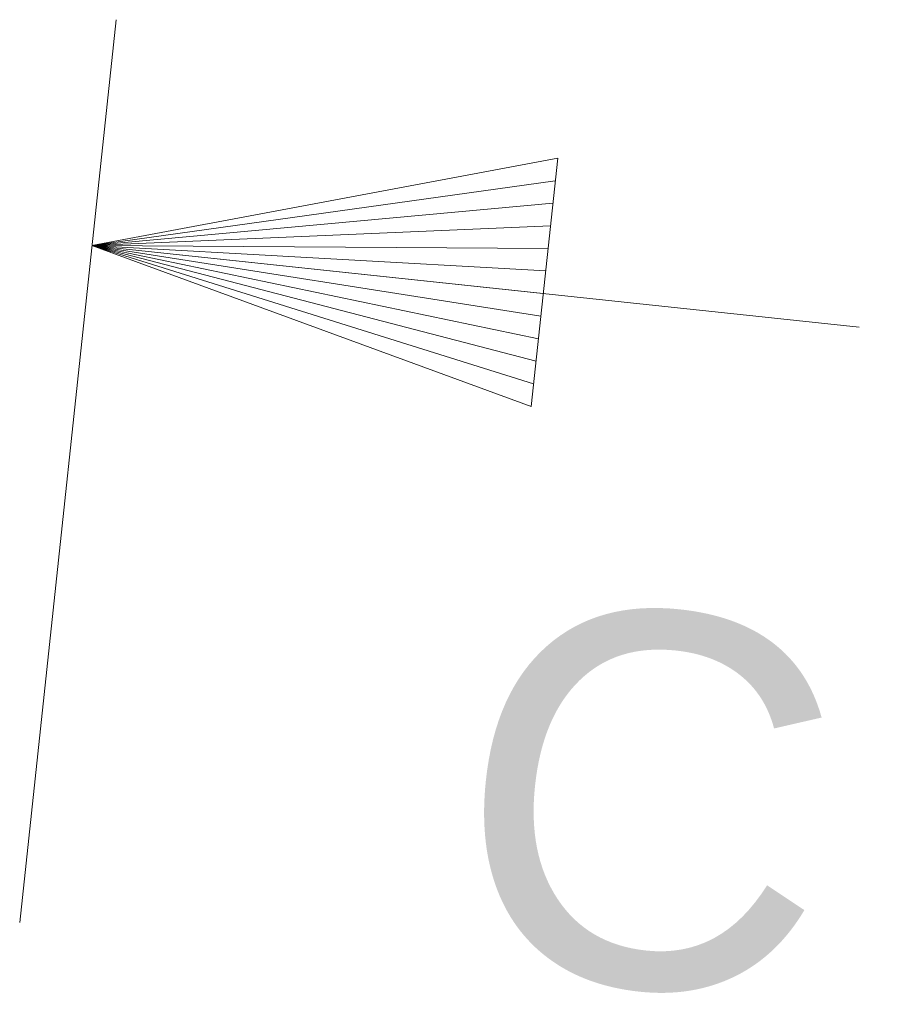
# Model space of a CAD drawing. Header units: millimetres. Extents: x 3515 to 4528, y 13642 to 14292.
# Tile 35 of 96: x 3747 to 3754, y 14203 to 14211. Entities that reach past the tile are written whole.
import ezdxf

# ---------------------------------------------------------------- set-up
doc = ezdxf.new("R2010")
doc.units = ezdxf.units.MM
doc.header["$LTSCALE"] = 10
doc.layers.add('PS_DIM', color=4, linetype='Continuous', lineweight=13)
doc.layers.add('PS_TEXT', color=3, linetype='Continuous', lineweight=18)
doc.styles.add('ARIAL', font='arial.ttf')
doc.styles.add('ROMANS', font='romans.shx', dxfattribs={"width": 0.8})

# ---------------------------------------------------------------- blocks, each defined once
blk = doc.blocks.new('Znacznik')
at = {"layer": 'PS_TEXT'}
for p, q in [((4454.2746, 7141.2549), (4454.2746, 7149.3549)), ((4454.2746, 7147.3299), (4450.2246, 7148.5449)), ((4450.2246, 7148.5449), (4450.2246, 7146.3174)), ((4454.2746, 7147.3299), (4450.2246, 7148.3424)), ((4454.2746, 7147.3299), (4450.2246, 7148.1399)), ((4454.2746, 7147.3299), (4450.2246, 7147.9374)), ((4454.2746, 7147.3299), (4450.2246, 7147.7349)), ((4454.2746, 7147.3299), (4450.2246, 7147.5324)), ((4454.2746, 7147.3299), (4447.3896, 7147.3299)), ((4454.2746, 7147.3299), (4450.2246, 7146.3174)), ((4454.2746, 7147.3299), (4450.2246, 7146.5199)), ((4454.2746, 7147.3299), (4450.2246, 7146.7224)), ((4454.2746, 7147.3299), (4450.2246, 7147.1274)), ((4454.2746, 7147.3299), (4450.2246, 7146.9249)), ((4454.2746, 7147.3299), (4450.2246, 7147.3299))]:
    blk.add_line(p, q, dxfattribs=at)
blk = doc.blocks.new('PRZEK3')
at = {"layer": 'PS_DIM', "color": 7, "xscale": -0.8999999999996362, "yscale": 0.8999999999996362, "zscale": 0.9, "rotation": 90}
blk.add_blockref('Znacznik', (202262.6693, 15878.888), dxfattribs=at)
at = {"layer": 'PS_TEXT', "style": 'ROMANS', "width": 0.9, "flags": 4}
blk.add_attdef('PRZEKRÓJ', (195831.8103, 11873.6555), '', height=2.916, dxfattribs=at)

msp = doc.modelspace()

# ---------------------------------------------------------------- block references
at = {"layer": 'PS_TEXT'}
ref = msp.add_blockref('PRZEK3', (12727.1182, 210192.7387), dxfattribs=dict(at, rotation=263.9079972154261))
ref.add_attrib('PRZEKRÓJ', 'C', (3750.3957, 14203.0742), dxfattribs={"height": 3, "rotation": 353.908, "style": 'ARIAL'})

doc.saveas('drawing.dxf')
